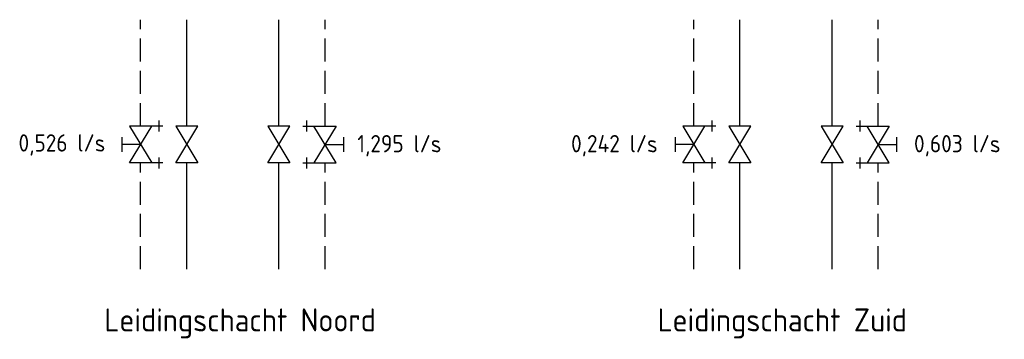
# Model space of a CAD drawing. Header units: millimetres. Extents: x -68967 to 10360, y -11851 to 49692.
# Tile 1 of 6: x -68967 to -58288, y -11851 to -8381. Entities that reach past the tile are written whole.
import ezdxf

# ---------------------------------------------------------------- set-up
doc = ezdxf.new("R2010")
doc.units = ezdxf.units.MM
doc.header["$LTSCALE"] = 50
for name, pattern in [('2322105', [47, 40, -7]), ('2322106', [47, 5, -2, 5, -2, 5, -2, 5, -2, 5, -2, 5, -7]), ('2322107', [2000, 1000, 1000]), ('2322108', [7, 5, -2])]:
    doc.linetypes.add(name, pattern=pattern)
for name, color, linetype in [('WL5501--', 130, 'Continuous'), ('WL5502--', 130, 'Continuous'), ('WL561---', 10, 'Continuous'), ('WL561---_AANVOER', 10, 'Continuous'), ('WL561---_RETOUR', 10, 'Continuous'), ('WM570---_RETOUR', 2, 'Continuous')]:
    doc.layers.add(name, color=color, linetype=linetype)
doc.styles.add('BURO-018', font='ISO96.shx', dxfattribs={"height": 90})
doc.styles.add('BURO-025', font='ISO96.shx', dxfattribs={"height": 100})

# ---------------------------------------------------------------- blocks, each defined once
blk = doc.blocks.new('3048301')
at = {"color": 0, "linetype": 'Continuous'}
for p, q in [((-2.5, 1.5), (2.5, -1.5)), ((-2.5, -1.5), (-2.5, 1.5)), ((2.5, 1.5), (-2.5, -1.5)), ((2.5, -1.5), (2.5, 1.5))]:
    blk.add_line(p, q, dxfattribs=at)
at = {"color": 0, "linetype": 'Continuous', "style": 'BURO-018', "flags": 1}
blk.add_attdef('CV_MATCODE', (0, 0), '', height=1.8, dxfattribs=at)
blk = doc.blocks.new('3048301A')
at = {"color": 0, "linetype": 'Continuous'}
for p, q in [((-2.5, 1.5), (2.5, -1.5)), ((-2.5, -3), (-2.5, 1.5)), ((2.5, 1.5), (-2.5, -1.5)), ((-1, 2.5), (1, 2.5)), ((0, 0), (0, 2.5)), ((2.5, -3), (2.5, 1.5)), ((-3.25, -2.5), (-1.75, -2.5)), ((1.75, -2.5), (3.25, -2.5))]:
    blk.add_line(p, q, dxfattribs=at)
at = {"color": 0, "linetype": 'Continuous', "style": 'BURO-018', "flags": 1}
blk.add_attdef('CV_MATCODE', (0, 0), '', height=1.8, dxfattribs=at)

msp = doc.modelspace()

# ---------------------------------------------------------------- linework, layer by layer
at = {"layer": 'WL5501--', "linetype": '2322105'}
for p, q in [((-66155.581, -9535.557), (-66155.581, -8380.87)), ((-60155.581, -9535.557), (-60155.581, -8380.87)), ((-66155.581, -11090.245), (-66155.581, -9935.557)), ((-60155.581, -11090.245), (-60155.581, -9935.557))]:
    msp.add_line(p, q, dxfattribs=at)
at = {"layer": 'WL5502--', "linetype": '2322106'}
for p, q in [((-65655.581, -9535.557), (-65655.581, -8380.87)), ((-59655.581, -9535.557), (-59655.581, -8380.87)), ((-65655.581, -11090.245), (-65655.581, -9935.557)), ((-59655.581, -11090.245), (-59655.581, -9935.557))]:
    msp.add_line(p, q, dxfattribs=at)
at = {"layer": 'WL561---_AANVOER', "linetype": '2322107'}
for p, q in [((-67155.581, -9535.557), (-67155.581, -8380.87)), ((-61155.581, -9535.557), (-61155.581, -8380.87)), ((-67155.581, -11090.245), (-67155.581, -9935.557)), ((-61155.581, -11090.245), (-61155.581, -9935.557))]:
    msp.add_line(p, q, dxfattribs=at)
at = {"layer": 'WL561---_RETOUR', "linetype": '2322108'}
for p, q in [((-67655.581, -9535.557), (-67655.581, -8380.87)), ((-61655.581, -9535.557), (-61655.581, -8380.87)), ((-67655.581, -11090.245), (-67655.581, -9935.557)), ((-61655.581, -11090.245), (-61655.581, -9935.557))]:
    msp.add_line(p, q, dxfattribs=at)

# ---------------------------------------------------------------- block references
at = {"layer": 'WL561---', "color": 2, "linetype": '2322106', "xscale": 80, "yscale": 80, "zscale": 80}
for name, p, rotation in [('3048301A', (-67655.581, -9735.557), 89.99999999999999), ('3048301A', (-65655.581, -9735.557), 270), ('3048301A', (-61655.581, -9735.557), 89.99999999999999), ('3048301A', (-59655.581, -9735.557), 270), ('3048301', (-67155.581, -9735.557), 90), ('3048301', (-66155.581, -9735.557), 90), ('3048301', (-61155.581, -9735.557), 90), ('3048301', (-60155.581, -9735.557), 90)]:
    msp.add_blockref(name, p, dxfattribs=dict(at, rotation=rotation))

# ---------------------------------------------------------------- texts
at = {"layer": 'WM570---_RETOUR', "style": 'BURO-025'}
for s, height, p in [('0,526 l/s', 187.5, (-68980.18, -9812.902)), ('1,295 l/s', 187.5, (-65305.965, -9820.89)), ('0,242 l/s', 187.5, (-62987.22, -9820.89)), ('0,603 l/s', 187.5, (-59267.462, -9820.89)), ('Leidingschacht Noord', 250, (-68048.205, -11766.079)), ('Leidingschacht Zuid', 250, (-62048.205, -11766.079))]:
    msp.add_text(s, height=height, dxfattribs=at).set_placement(p)

doc.saveas('drawing.dxf')
